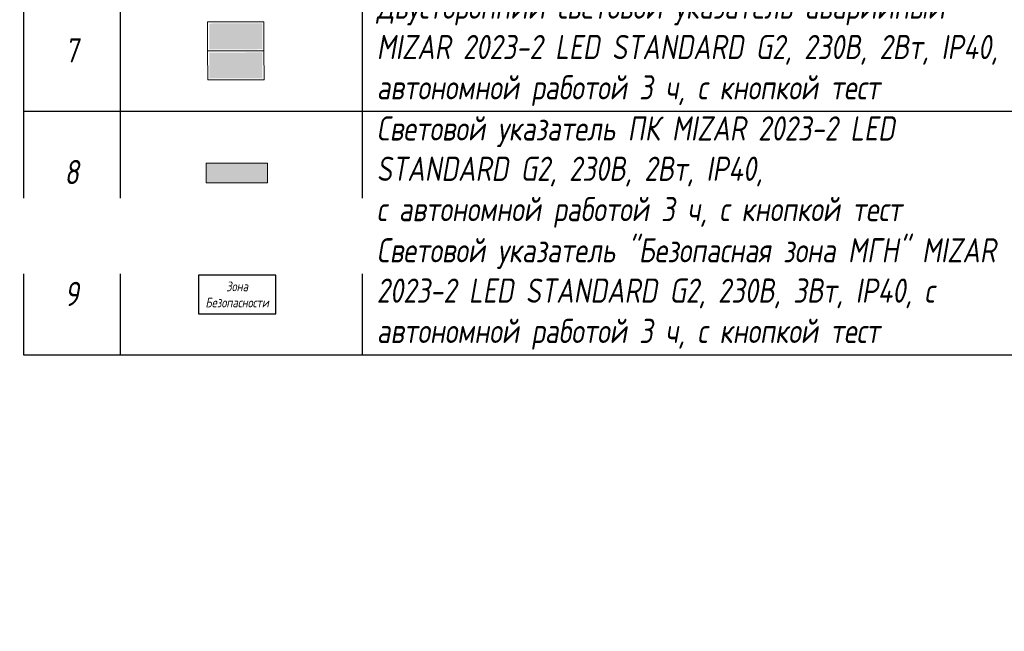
# Model space of a CAD drawing. Header units: millimetres. Extents: x -88210283 to 7466349, y -86687 to 22351.
# Tile 219 of 256: x 86871 to 97042, y -38016 to -31696. Entities that reach past the tile are written whole.
import ezdxf
from ezdxf import colors
from ezdxf.entities.mleader import LeaderData, LeaderLine
from ezdxf.math import Vec2, Vec3

# ---------------------------------------------------------------- set-up
doc = ezdxf.new("R2010")
doc.units = ezdxf.units.MM
doc.linetypes.add('DASHDOT', pattern=[25.4, 12.7, -6.35, 0, -6.35])
doc.layers.add('dim_light', color=12, linetype='Continuous', lineweight=9)
doc.layers.add('dim_pot', color=183, linetype='Continuous', lineweight=9)
for name, color, linetype, lineweight, true_color in [('dim_razv', 7, 'DASHDOT', 9, 0x285228), ('light_pot', 7, 'Continuous', 15, 0x333300), ('pol', 7, 'Continuous', 15, 0x55666d)]:
    doc.layers.add(name, color=color, linetype=linetype, lineweight=lineweight, true_color=true_color)
doc.styles.add('fl_iso paper', font='isocpeur.ttf', dxfattribs={"width": 0.8, "oblique": 10})
doc.styles.add('In tre', font='isocpeur.ttf', dxfattribs={"width": 0.8, "oblique": 10})
doc.styles.add('Isocp cur0_0.8', font='isocpeui.ttf', dxfattribs={"width": 0.8})

# ---------------------------------------------------------------- blocks, each defined once
blk = doc.blocks.new('_DOT')
at = {"color": 0, "linetype": 'ByBlock'}
blk.add_line((-0.5, 0), (-1, 0), dxfattribs=at)
at = {"color": 0, "linetype": 'ByBlock', "const_width": 0.5}
blk.add_lwpolyline([(-0.25, 0, 1), (0.25, 0, 1)], format="xyb", close=True, dxfattribs=at)
blk = doc.blocks.new('*T739')
at = {"color": 0, "linetype": 'ByBlock', "lineweight": -2, "transparency": 16777216}
for p, q in [((0, 0), (13800, 0)), ((0, 0), (0, -13450)), ((1000, 0), (1000, -13450)), ((3500, 0), (3500, -13450)), ((10500, 0), (10500, -13450)), ((12000, 0), (12000, -13450)), ((13800, 0), (13800, -13450)), ((0, -1500), (13800, -1500)), ((0, -2721), (13800, -2721)), ((0, -4358), (13800, -4358)), ((0, -5996), (13800, -5996)), ((0, -7196), (13800, -7196)), ((0, -8417), (13800, -8417)), ((0, -9675), (13800, -9675)), ((0, -10933), (13800, -10933)), ((0, -12192), (13800, -12192)), ((0, -13450), (13800, -13450))]:
    blk.add_line(p, q, dxfattribs=at)
at = {"transparency": 16777216, "style": 'fl_iso paper'}
for s, insert, char_height, width, attachment_point in [('Кол-во, шт.', (11250, -750), 300, 1200, 5), ('{\\C7;Поз.}', (500, -750), 300, 700, 5), ('{\\H0.9375x;\\C7;Обозначение\\H1.0667x; }', (2250, -750), 320, 2200, 5), ('{\\C7;Наименование}', (7000, -750), 300, 6700, 5), ('Прим.', (12900, -750), 300, 1500, 5), ('Точечный встраиваемый светильник диаметром 120мм с рассеяным светом, 10W, 4000К. Степень защиты IP20', (3650, -2110), 250, 6700, 4), ('1', (500, -2110), 250, 700, 5), ('2', (11250, -2110), 250, 1200, 5), ('Светильник подвесной линейный ART-LINE35 S, 12W, LED лента, опаловый рассеиватель, 4000К, белый, >90Ra, ART, выносной блок питаня, 990*35*35мм. Степень защиты IP20', (3650, -3540), 250, 6700, 4), ('2', (500, -3540), 250, 700, 5), ('28', (11250, -3540), 250, 1200, 5), ('Светильник подвесной линейный ART-LINE35 S, 12W, LED лента, опаловый рассеиватель, 4000К, белый, >90Ra, ART, выносной блок питаня, 990*35*35мм. Степень защиты IP20', (3650, -5177), 250, 6700, 4), ('3', (500, -5177), 250, 700, 5), ('8', (11250, -5177), 250, 1200, 5), ('Контурная подсветка потолка светодиодной лентой 24V, 9,6W, 4000К. Степень защиты IP20', (3650, -6596), 250, 6700, 4), ('4', (500, -6596), 250, 700, 5), ('{\\A1;22,3', (11250, -6596), 250, 1200, 5), ('м.п.', (12900, -6596), 250, 1500, 5), ('Встраиваемый гипсовый световой профиль с светодиодной лентой 24V, 9,6W, 4000К. \\PСтепень защиты IP20', (3650, -7806), 250, 6700, 4), ('5', (500, -7806), 250, 700, 5), ('{\\A1;16,4', (11250, -7806), 250, 1200, 5), ('м.п.', (12900, -7806), 250, 1500, 5), ('Эвакуационный указатель аварийный MIZAR 2023-2 LED STANDARD G2, 230В, 2Вт, IP40, \\Pс автономной работой 3 ч{\\C7;, с кнопкой тест}', (3650, -9046), 250, 6700, 4), ('6', (500, -9046), 250, 700, 5), ('4', (11250, -9046), 250, 1200, 5), ('Двусторонний световой указатель аварийный MIZAR 2023-2 LED STANDARD G2, 230В, 2Вт, IP40, с автономной работой 3 ч{\\C7;, с кнопкой тест}', (3650, -10304), 250, 6700, 4), ('7', (500, -10304), 250, 700, 5), ('4', (11250, -10304), 250, 1200, 5), ('Световой указатель ПК MIZAR 2023-2 LED STANDARD G2, 230В, 2Вт, IP40, \\Pс автономной работой 3 ч{\\C7;, с кнопкой тест}', (3650, -11562), 250, 6700, 4), ('8', (500, -11562), 250, 700, 5), ('4', (11250, -11562), 250, 1200, 5), ('Световой указатель "Безопасная зона МГН" MIZAR 2023-2 LED STANDARD G2, 230В, 3Вт, IP40, с автономной работой 3 ч{\\C7;, с кнопкой тест}', (3650, -12821), 250, 6700, 4), ('9', (500, -12821), 250, 700, 5), ('3', (11250, -12821), 250, 1200, 5)]:
    blk.add_mtext(s, dxfattribs=dict(at, insert=insert, char_height=char_height, width=width, attachment_point=attachment_point))
blk = doc.blocks.new('*U730')
at = {"linetype": 'ByBlock', "lineweight": -2}
h = blk.add_hatch(color=114, dxfattribs=at)
h.dxf.hatch_style = 1
h.paths.add_polyline_path([(273, 284), (274, 18), (-274, 16), (-274, 283)])
at = {"true_color": 0xffffff}
h = blk.add_hatch(color=7, dxfattribs=at)
h.dxf.hatch_style = 1
h.paths.add_polyline_path([(-142, 51), (-241, 51), (-242, 248), (-142, 248)])
h.paths.add_polyline_path([(49, 134), (-84, 134), (-67, 117), (-88, 117), (-113, 142), (-88, 167), (-67, 167), (-83, 152), (49, 152)])
h.paths.add_polyline_path([(168, 101), (193, 101), (215, 122), (217, 122), (217, 121), (219, 121), (219, 120), (220, 120), (221, 119), (222, 119), (222, 118), (223, 118), (223, 117), (224, 117), (224, 116), (225, 116), (225, 115), (226, 114), (226, 113), (227, 113), (227, 112), (227, 111), (228, 110), (199, 81), (157, 81), (123, 105), (123, 134), (94, 134), (94, 152), (140, 152), (140, 130), (158, 158), (122, 193), (122, 248), (143, 249), (143, 206), (179, 170), (179, 222), (239, 223), (239, 201), (203, 201), (203, 150)])
h.paths.add_polyline_path([(147, 71), (146, 68), (145, 65), (144, 62), (143, 60), (141, 58), (138, 56), (136, 55), (134, 54), (131, 53), (129, 53), (126, 52), (123, 53), (121, 53), (118, 54), (115, 55), (113, 56), (111, 58), (109, 60), (108, 62), (107, 65), (106, 67), (105, 71), (105, 73), (105, 76), (106, 78), (107, 81), (108, 83), (109, 85), (111, 87), (113, 89), (115, 90), (117, 92), (121, 93), (123, 94), (126, 94), (129, 94), (131, 93), (134, 92), (136, 91), (138, 89), (141, 87), (143, 85), (144, 83), (145, 81), (146, 78), (147, 76), (147, 73)])
at = {"linetype": 'ByBlock', "lineweight": -2, "true_color": 0xffffff}
h = blk.add_hatch(color=7, dxfattribs=at)
h.dxf.hatch_style = 1
h.paths.add_polyline_path([(203, 150), (203, 201), (239, 201), (239, 223), (179, 222), (179, 170), (144, 206), (144, 249), (122, 248), (122, 193), (158, 158), (140, 130), (140, 152), (95, 152), (95, 134), (123, 134), (123, 105), (157, 81), (200, 81), (228, 110), (228, 111), (227, 111), (227, 113), (226, 113), (226, 115), (224, 115), (224, 117), (222, 117), (222, 119), (219, 119), (219, 121), (218, 121), (217, 121), (216, 122), (215, 122), (193, 101), (168, 101)])
h.paths.add_polyline_path([(124, 53), (126, 52), (129, 53), (131, 53), (134, 54), (138, 56), (141, 58), (143, 60), (144, 62), (145, 65), (146, 68), (147, 71), (147, 73), (147, 76), (146, 78), (145, 81), (143, 85), (141, 87), (138, 89), (134, 92), (131, 93), (129, 94), (124, 94), (121, 93), (119, 92), (115, 90), (113, 89), (111, 87), (109, 85), (107, 81), (106, 78), (106, 76), (105, 73), (106, 71), (106, 67), (107, 65), (108, 62), (109, 60), (111, 58), (113, 56), (115, 55), (119, 54), (121, 53)])
h.paths.add_polyline_path([(50, 134), (50, 152), (-83, 152), (-67, 167), (-88, 167), (-113, 142), (-88, 117), (-67, 117), (-84, 134)])
h.paths.add_polyline_path([(-240, 51), (-142, 51), (-142, 248), (-241, 248)])
at = {"linetype": 'ByBlock', "lineweight": -2}
h = blk.add_hatch(color=114, dxfattribs=at)
h.dxf.hatch_style = 1
h.paths.add_polyline_path([(274, -283), (274, -16), (-274, -18), (-273, -284)])
at = {"true_color": 0xffffff}
h = blk.add_hatch(color=7, dxfattribs=at)
h.dxf.hatch_style = 1
h.paths.add_polyline_path([(-142, -52), (-241, -52), (-241, -249), (-141, -249)])
h.paths.add_polyline_path([(50, -134), (-83, -134), (-66, -118), (-87, -118), (-112, -143), (-87, -168), (-66, -168), (-82, -152), (50, -152)])
h.paths.add_polyline_path([(168, -100), (193, -100), (215, -121), (217, -121), (217, -120), (220, -120), (220, -119), (221, -119), (222, -118), (223, -118), (223, -117), (224, -117), (224, -116), (225, -116), (225, -115), (226, -115), (226, -114), (227, -113), (227, -112), (228, -112), (228, -111), (228, -109), (229, -108), (200, -80), (158, -80), (123, -105), (123, -134), (95, -134), (95, -152), (141, -152), (141, -130), (159, -157), (123, -192), (124, -248), (144, -248), (144, -205), (180, -169), (180, -222), (240, -221), (240, -199), (204, -200), (204, -149)])
h.paths.add_polyline_path([(147, -70), (146, -67), (145, -65), (144, -62), (143, -59), (141, -57), (139, -55), (137, -54), (135, -53), (131, -52), (129, -52), (126, -51), (123, -52), (121, -52), (118, -53), (116, -54), (114, -55), (112, -57), (109, -60), (108, -62), (107, -65), (106, -67), (105, -70), (105, -72), (105, -75), (106, -77), (107, -81), (109, -83), (110, -85), (112, -87), (114, -89), (116, -90), (118, -91), (121, -92), (123, -93), (126, -93), (129, -93), (132, -92), (135, -91), (137, -90), (139, -89), (141, -87), (143, -85), (144, -83), (145, -80), (146, -77), (147, -75), (147, -72)])
at = {"color": 114, "lineweight": 0, "ltscale": 100}
for points in [[(291, 1), (-291, -1), (-292, 299), (290, 300)], [(-291, -1), (291, 1), (292, -299), (-290, -300)]]:
    blk.add_lwpolyline(points, close=True, dxfattribs=at)
blk = doc.blocks.new('*U731')
h = blk.add_hatch()
h.set_pattern_fill('ANGLE', color=1)
h.set_pattern_definition([(0, (0, 30.6204), (0, 6.985), [5.08, -1.905]), (90, (0, 30.6204), (-6.985, 4e-16), [5.08, -1.905])])
h.paths.add_polyline_path([(318, -101), (318, 101), (-318, 101), (-318, -101)])
at = {"color": 7}
for p, q in [((318, 101), (-318, 101)), ((-318, 101), (-318, -101)), ((318, -101), (318, 101)), ((-318, -101), (318, -101))]:
    blk.add_line(p, q, dxfattribs=at)

msp = doc.modelspace()

# ---------------------------------------------------------------- block references
at = {"layer": 'light_pot', "zscale": 100}
msp.add_blockref('*U730', (89102.7, -32018.2), dxfattribs=at)

# ---------------------------------------------------------------- leaders
at = {"layer": 'dim_light'}
ml = msp.add_multileader_mtext('Standard', dxfattribs=at)
ml.set_content('\\pxsm1,ql;Контурная подсветка потолка светодиодной лентой', color=256, style='fl_iso paper')
ml.set_leader_properties(lineweight=5)
ml.set_arrow_properties(name='DOT')
ml.build(insert=Vec2(0, 0))
ml.multileader.update_dxf_attribs({"has_dogleg": 0, "text_left_attachment_type": 6, "text_right_attachment_type": 6, "dogleg_length": 0.75, "arrow_head_size": 60, "scale": 40})
ctx = ml.context
ctx.base_point, ctx.scale, ctx.char_height, ctx.arrow_head_size, ctx.landing_gap_size, ctx.plane_origin = Vec3(59256.9, -33734.7), 40, 250, 60, 80, Vec3(61314.1, -26554.8)
ctx.left_attachment, ctx.right_attachment = 6, 6
notes = []
notes.append((ctx, [(1, (1, 1, 0), (59226.9, -33734.7), (1, 0), 30, [(0, [(55928, -34385)], 0, [])])]))
ctx.mtext.insert, ctx.mtext.width, ctx.mtext.defined_height, ctx.mtext.line_spacing_factor, ctx.mtext.flow_direction = Vec3(59336.9, -33434.7), 4067.72, 979.1, 0.7, 5
ctx.mtext.has_bg_fill, ctx.mtext.bg_color, ctx.mtext.bg_scale_factor, ctx.mtext.bg_transparency, ctx.mtext.use_window_bg_color = 1, -1027028792, 1.5, 0, 1
for ctx, leaders in notes:
    for number, flags, end, landing, length, lines in leaders:
        leader = LeaderData()
        leader.index, (leader.has_last_leader_line, leader.has_dogleg_vector, leader.attachment_direction) = number, flags
        leader.last_leader_point, leader.dogleg_vector, leader.dogleg_length = Vec3(end), Vec3(landing), length
        for number, points, colour, breaks in lines:
            line = LeaderLine()
            line.index, line.vertices, line.color, line.breaks = number, Vec3.list(points), colors.encode_raw_color(colour), breaks
            leader.lines.append(line)
        ctx.leaders.append(leader)

# ---------------------------------------------------------------- next in the draw order: linework, layer by layer
at = {"layer": 'light_pot', "color": 1, "linetype": 'ByBlock', "lineweight": -2, "ltscale": 15, "true_color": 0xff0f0f}
msp.add_lwpolyline([(88716.9, -34735.3), (89516.9, -34735.3), (89516.9, -34335.3), (88716.9, -34335.3)], close=True, dxfattribs=at)

# ---------------------------------------------------------------- next in the draw order: block references
msp.add_blockref('*T739', (86908.7, -21708.2))
at = {"layer": 'light_pot', "zscale": 100}
msp.add_blockref('*U731', (89114.2, -33279.2, 0), dxfattribs=at)

# ---------------------------------------------------------------- next in the draw order: texts
at = {"layer": 'light_pot', "color": 1, "linetype": 'ByBlock', "lineweight": -2, "ltscale": 15, "true_color": 0xff0f0f, "insert": (89116.9, -34535.3), "char_height": 100, "width": 533.655, "attachment_point": 5, "style": 'Isocp cur0_0.8'}
msp.add_mtext('Зона\\PБезопасности', dxfattribs=at)

# ---------------------------------------------------------------- next in the draw order: leaders
at = {"layer": 'pol', "color": 1, "linetype": 'ByBlock', "true_color": 0xff0000}
ml = msp.add_multileader_mtext('Standard', dxfattribs=at)
ml.set_content('Лоток щелевой\\Pводоотводный в полу, модульный. Лщ-1', color=(255, 0, 0), style='In tre')
ml.set_leader_properties()
ml.build(insert=Vec2(0, 0))
ml.multileader.update_dxf_attribs({"text_left_attachment_type": 6, "text_right_attachment_type": 6, "dogleg_length": 1, "arrow_head_size": 0, "scale": 50})
ctx = ml.context
ctx.base_point, ctx.scale, ctx.char_height, ctx.arrow_head_size, ctx.landing_gap_size, ctx.plane_origin = Vec3(44962.2, -33947), 50, 200, 0, 4.5, Vec3(50883.5, -29201.2)
ctx.left_attachment, ctx.right_attachment = 6, 6
notes = []
notes.append((ctx, [(0, (1, 1, 0), (47228, -33947), (-1, 0), 50, [(1, [(49508, -37354.4)], 0, [])])]))
ctx.mtext.insert, ctx.mtext.width, ctx.mtext.defined_height, ctx.mtext.flow_direction = Vec3(44966.7, -33687), 2329.345, 696.6, 5
ctx.mtext.has_bg_fill, ctx.mtext.bg_color, ctx.mtext.bg_scale_factor, ctx.mtext.bg_transparency, ctx.mtext.use_window_bg_color = 1, -1027028792, 1.5, 0, 1
for ctx, leaders in notes:
    for number, flags, end, landing, length, lines in leaders:
        leader = LeaderData()
        leader.index, (leader.has_last_leader_line, leader.has_dogleg_vector, leader.attachment_direction) = number, flags
        leader.last_leader_point, leader.dogleg_vector, leader.dogleg_length = Vec3(end), Vec3(landing), length
        for number, points, colour, breaks in lines:
            line = LeaderLine()
            line.index, line.vertices, line.color, line.breaks = number, Vec3.list(points), colors.encode_raw_color(colour), breaks
            leader.lines.append(line)
        ctx.leaders.append(leader)

# ---------------------------------------------------------------- next in the draw order: leaders
at = {"layer": 'dim_pot', "color": 0, "linetype": 'ByBlock'}
ml = msp.add_multileader_mtext('Standard', dxfattribs=at)
ml.set_content('Подвесной реечный потолок', style='In tre')
ml.set_leader_properties()
ml.build(insert=Vec2(0, 0))
ml.multileader.update_dxf_attribs({"text_left_attachment_type": 6, "text_right_attachment_type": 6, "dogleg_length": 1, "arrow_head_size": 0, "scale": 50})
ctx = ml.context
ctx.base_point, ctx.scale, ctx.char_height, ctx.arrow_head_size, ctx.landing_gap_size, ctx.plane_origin = Vec3(41058.8, -35796.1), 50, 200, 0, 4.5, Vec3(47870.6, -30956.2)
ctx.left_attachment, ctx.right_attachment = 6, 6
notes = []
notes.append((ctx, [(0, (1, 1, 0), (43937, -35796.1), (-1, 0), 50, [(1, [(47543, -36727.1)], 0, [])])]))
ctx.mtext.insert, ctx.mtext.width, ctx.mtext.defined_height, ctx.mtext.flow_direction = Vec3(41063.3, -35536.1), 3092.716, 696.6, 5
ctx.mtext.has_bg_fill, ctx.mtext.bg_color, ctx.mtext.bg_scale_factor, ctx.mtext.bg_transparency, ctx.mtext.use_window_bg_color = 1, -1027028792, 1.5, 0, 1
ml = msp.add_multileader_mtext('Standard', dxfattribs=at)
ml.set_content('Окраска конструкций перекрытия за подвесными потолками, цвет RAL9016', style='In tre')
ml.set_leader_properties()
ml.build(insert=Vec2(0, 0))
ml.multileader.update_dxf_attribs({"text_left_attachment_type": 6, "text_right_attachment_type": 6, "dogleg_length": 1, "arrow_head_size": 0, "scale": 50})
ctx = ml.context
ctx.base_point, ctx.scale, ctx.char_height, ctx.arrow_head_size, ctx.landing_gap_size, ctx.plane_origin = Vec3(59372.2, -37461.4), 50, 200, 0, 4.5, Vec3(66184, -32621.5)
ctx.left_attachment, ctx.right_attachment = 6, 6
notes.append((ctx, [(1, (1, 1, 0), (59322.2, -37461.4), (1, 0), 50, [(1, [(55909.6, -38935.5)], 0, [])])]))
ctx.mtext.insert, ctx.mtext.width, ctx.mtext.defined_height, ctx.mtext.flow_direction = Vec3(59376.7, -37221.4), 3092.716, 696.6, 5
ctx.mtext.has_bg_fill, ctx.mtext.bg_color, ctx.mtext.bg_scale_factor, ctx.mtext.bg_transparency, ctx.mtext.use_window_bg_color = 1, -1027028792, 1.5, 0, 1
for ctx, leaders in notes:
    for number, flags, end, landing, length, lines in leaders:
        leader = LeaderData()
        leader.index, (leader.has_last_leader_line, leader.has_dogleg_vector, leader.attachment_direction) = number, flags
        leader.last_leader_point, leader.dogleg_vector, leader.dogleg_length = Vec3(end), Vec3(landing), length
        for number, points, colour, breaks in lines:
            line = LeaderLine()
            line.index, line.vertices, line.color, line.breaks = number, Vec3.list(points), colors.encode_raw_color(colour), breaks
            leader.lines.append(line)
        ctx.leaders.append(leader)

# ---------------------------------------------------------------- next in the draw order: leaders
ml = msp.add_multileader_mtext('Standard', dxfattribs=at)
ml.set_content('Лючок 400х400 для обслуживания запотолочных пожарных извещателей, расположение уточнить по месту', style='In tre')
ml.set_leader_properties()
ml.build(insert=Vec2(0, 0))
ml.multileader.update_dxf_attribs({"text_left_attachment_type": 6, "text_right_attachment_type": 6, "dogleg_length": 1, "arrow_head_size": 0, "scale": 50})
ctx = ml.context
ctx.base_point, ctx.scale, ctx.char_height, ctx.arrow_head_size, ctx.landing_gap_size, ctx.plane_origin = Vec3(59333.8, -34272.7), 50, 200, 0, 4.5, Vec3(66193.6, -29209.3)
ctx.left_attachment, ctx.right_attachment = 6, 6
notes = []
notes.append((ctx, [(1, (1, 1, 0), (59283.8, -34272.7), (1, 0), 50, [(0, [(55028, -37279.4), (55028, -31929.4)], 0, [])])]))
ctx.mtext.insert, ctx.mtext.width, ctx.mtext.defined_height, ctx.mtext.flow_direction = Vec3(59338.3, -34012.7), 3669.399, 696.6, 5
ctx.mtext.has_bg_fill, ctx.mtext.bg_color, ctx.mtext.bg_scale_factor, ctx.mtext.bg_transparency, ctx.mtext.use_window_bg_color = 1, -1027028792, 1.5, 0, 1
for ctx, leaders in notes:
    for number, flags, end, landing, length, lines in leaders:
        leader = LeaderData()
        leader.index, (leader.has_last_leader_line, leader.has_dogleg_vector, leader.attachment_direction) = number, flags
        leader.last_leader_point, leader.dogleg_vector, leader.dogleg_length = Vec3(end), Vec3(landing), length
        for number, points, colour, breaks in lines:
            line = LeaderLine()
            line.index, line.vertices, line.color, line.breaks = number, Vec3.list(points), colors.encode_raw_color(colour), breaks
            leader.lines.append(line)
        ctx.leaders.append(leader)

# ---------------------------------------------------------------- next in the draw order: leaders
at = {"layer": 'dim_razv', "color": 0, "linetype": 'ByBlock'}
ml = msp.add_multileader_mtext('Standard', dxfattribs=at)
ml.set_content('Вертикально расположенная бегущая строка (время/дата/t%%D/этаж)', style='In tre')
ml.set_leader_properties()
ml.build(insert=Vec2(0, 0))
ml.multileader.update_dxf_attribs({"text_left_attachment_type": 6, "text_right_attachment_type": 6, "dogleg_length": 1, "arrow_head_size": 0, "scale": 50})
ctx = ml.context
ctx.base_point, ctx.scale, ctx.char_height, ctx.arrow_head_size, ctx.landing_gap_size, ctx.plane_origin = Vec3(57705.3, -36297.1), 50, 200, 0, 4.5, Vec3(68683.8, -31163.8)
ctx.left_attachment, ctx.right_attachment = 6, 6
notes = []
notes.append((ctx, [(1, (1, 1, 0), (57655.3, -36297.1), (1, 0), 50, [(1, [(55978, -33979.4)], 0, [])])]))
ctx.mtext.insert, ctx.mtext.width, ctx.mtext.defined_height, ctx.mtext.flow_direction = Vec3(57709.8, -36037.1), 3092.716, 696.6, 5
ctx.mtext.has_bg_fill, ctx.mtext.bg_color, ctx.mtext.bg_scale_factor, ctx.mtext.bg_transparency, ctx.mtext.use_window_bg_color = 1, -1027028792, 1.5, 0, 1
ml = msp.add_multileader_mtext('Standard', dxfattribs=at)
ml.set_content('Плитка керамогранитная, настенная', style='In tre')
ml.set_leader_properties()
ml.build(insert=Vec2(0, 0))
ml.multileader.update_dxf_attribs({"text_left_attachment_type": 6, "text_right_attachment_type": 6, "dogleg_length": 1, "arrow_head_size": 0, "scale": 50})
ctx = ml.context
ctx.base_point, ctx.scale, ctx.char_height, ctx.arrow_head_size, ctx.landing_gap_size, ctx.plane_origin = Vec3(63233, -37535.3), 50, 200, 0, 4.5, Vec3(64941.7, -37706.1)
ctx.left_attachment, ctx.right_attachment = 6, 6
notes.append((ctx, [(1, (1, 1, 0), (63183, -37535.3), (1, 0), 50, [(1, [(62410.4, -39279.4)], 0, [])])]))
ctx.mtext.insert, ctx.mtext.width, ctx.mtext.defined_height, ctx.mtext.flow_direction = Vec3(63237.5, -37295.3), 3092.716, 696.6, 5
ctx.mtext.has_bg_fill, ctx.mtext.bg_color, ctx.mtext.bg_scale_factor, ctx.mtext.bg_transparency, ctx.mtext.use_window_bg_color = 1, -1027028792, 1.5, 0, 1
for ctx, leaders in notes:
    for number, flags, end, landing, length, lines in leaders:
        leader = LeaderData()
        leader.index, (leader.has_last_leader_line, leader.has_dogleg_vector, leader.attachment_direction) = number, flags
        leader.last_leader_point, leader.dogleg_vector, leader.dogleg_length = Vec3(end), Vec3(landing), length
        for number, points, colour, breaks in lines:
            line = LeaderLine()
            line.index, line.vertices, line.color, line.breaks = number, Vec3.list(points), colors.encode_raw_color(colour), breaks
            leader.lines.append(line)
        ctx.leaders.append(leader)

# ---------------------------------------------------------------- next in the draw order: leaders
ml = msp.add_multileader_mtext('Standard', dxfattribs=at)
ml.set_content('Стекло градиентное цветное (цвет согласно концепта)', style='In tre')
ml.set_leader_properties()
ml.build(insert=Vec2(0, 0))
ml.multileader.update_dxf_attribs({"text_left_attachment_type": 6, "text_right_attachment_type": 6, "dogleg_length": 1, "arrow_head_size": 0, "scale": 50})
ctx = ml.context
ctx.base_point, ctx.scale, ctx.char_height, ctx.arrow_head_size, ctx.landing_gap_size, ctx.plane_origin = Vec3(49725.7, -35566.8), 50, 200, 0, 4.5, Vec3(61021.7, -31915.5)
ctx.left_attachment, ctx.right_attachment = 6, 6
notes = []
notes.append((ctx, [(0, (1, 1, 0), (52796, -35566.8), (-1, 0), 50, [(1, [(53728, -34429.4)], 0, [])])]))
ctx.mtext.insert, ctx.mtext.width, ctx.mtext.defined_height, ctx.mtext.flow_direction = Vec3(49730.2, -35326.8), 3092.716, 696.6, 5
ctx.mtext.has_bg_fill, ctx.mtext.bg_color, ctx.mtext.bg_scale_factor, ctx.mtext.bg_transparency, ctx.mtext.use_window_bg_color = 1, -1027028792, 1.5, 0, 1
for ctx, leaders in notes:
    for number, flags, end, landing, length, lines in leaders:
        leader = LeaderData()
        leader.index, (leader.has_last_leader_line, leader.has_dogleg_vector, leader.attachment_direction) = number, flags
        leader.last_leader_point, leader.dogleg_vector, leader.dogleg_length = Vec3(end), Vec3(landing), length
        for number, points, colour, breaks in lines:
            line = LeaderLine()
            line.index, line.vertices, line.color, line.breaks = number, Vec3.list(points), colors.encode_raw_color(colour), breaks
            leader.lines.append(line)
        ctx.leaders.append(leader)

# ---------------------------------------------------------------- next in the draw order: leaders
ml = msp.add_multileader_mtext('Standard', dxfattribs=at)
ml.set_content('Плитка керамогранитная, настенная', style='In tre')
ml.set_leader_properties()
ml.build(insert=Vec2(0, 0))
ml.multileader.update_dxf_attribs({"text_left_attachment_type": 6, "text_right_attachment_type": 6, "dogleg_length": 1, "arrow_head_size": 0, "scale": 50})
ctx = ml.context
ctx.base_point, ctx.scale, ctx.char_height, ctx.arrow_head_size, ctx.landing_gap_size, ctx.plane_origin = Vec3(44363.8, -33880.6), 50, 200, 0, 4.5, Vec3(45376.6, -33948.9)
ctx.left_attachment, ctx.right_attachment = 6, 6
notes = []
notes.append((ctx, [(0, (1, 1, 0), (47093.6, -33880.6), (-1, 0), 50, [(1, [(47417.5, -35329.4)], 0, [])])]))
ctx.mtext.insert, ctx.mtext.width, ctx.mtext.defined_height, ctx.mtext.flow_direction = Vec3(44368.3, -33640.6), 3092.716, 696.6, 5
ctx.mtext.has_bg_fill, ctx.mtext.bg_color, ctx.mtext.bg_scale_factor, ctx.mtext.bg_transparency, ctx.mtext.use_window_bg_color = 1, -1027028792, 1.5, 0, 1
for ctx, leaders in notes:
    for number, flags, end, landing, length, lines in leaders:
        leader = LeaderData()
        leader.index, (leader.has_last_leader_line, leader.has_dogleg_vector, leader.attachment_direction) = number, flags
        leader.last_leader_point, leader.dogleg_vector, leader.dogleg_length = Vec3(end), Vec3(landing), length
        for number, points, colour, breaks in lines:
            line = LeaderLine()
            line.index, line.vertices, line.color, line.breaks = number, Vec3.list(points), colors.encode_raw_color(colour), breaks
            leader.lines.append(line)
        ctx.leaders.append(leader)

doc.saveas('drawing.dxf')
